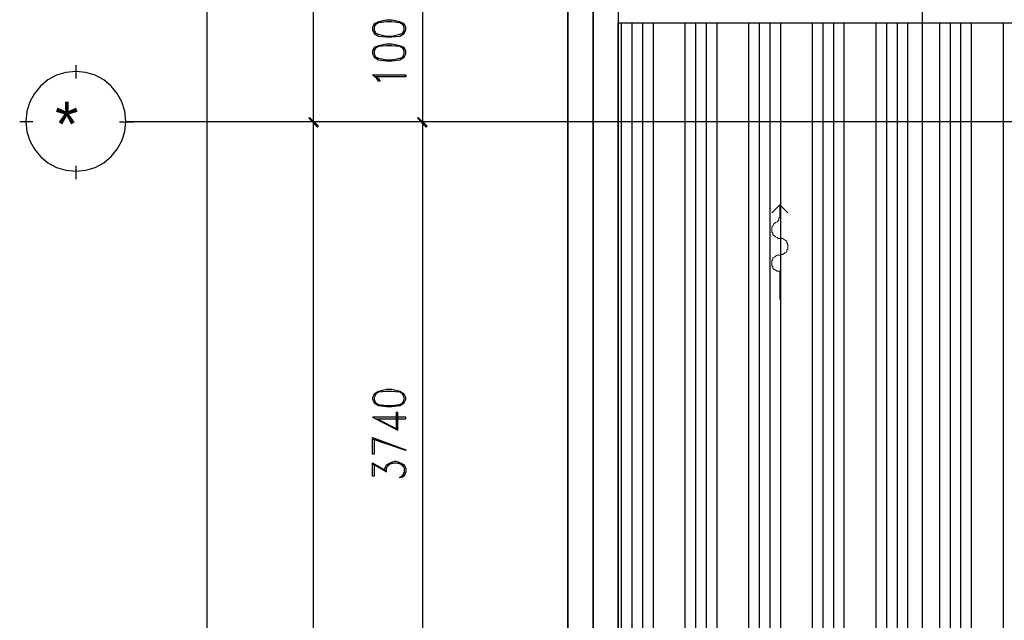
# Model space of a CAD drawing. Header units: millimetres. Extents: x 0 to 420, y 0 to 297.
# Tile 88 of 95: x 248 to 295, y 174 to 202. Entities that reach past the tile are written whole.
import ezdxf

# ---------------------------------------------------------------- set-up
doc = ezdxf.new("R2010")
doc.units = ezdxf.units.MM
for name, color, linetype in [('FILL_000000', 7, 'Continuous'), ('LINE_000000', 7, 'Continuous'), ('TEXT', 7, 'Continuous')]:
    doc.layers.add(name, color=color, linetype=linetype)

msp = doc.modelspace()

# ---------------------------------------------------------------- hatches: boundary and pattern name
at = {"layer": 'FILL_000000'}
h = msp.add_hatch(color=7, dxfattribs=at)
h.dxf.hatch_style = 1
h.paths.add_polyline_path([(261.959, 197.697), (261.916, 197.654), (262.382, 197.273), (261.959, 197.697)])
h = msp.add_hatch(color=7, dxfattribs=at)
h.dxf.hatch_style = 1
h.paths.add_polyline_path([(262.382, 197.273), (261.916, 197.654), (261.959, 197.697), (262.382, 197.273)])
h = msp.add_hatch(color=7, dxfattribs=at)
h.dxf.hatch_style = 1
h.paths.add_polyline_path([(261.916, 197.654), (262.382, 197.273), (262.34, 197.231), (261.916, 197.654)])
h = msp.add_hatch(color=7, dxfattribs=at)
h.dxf.hatch_style = 1
h.paths.add_polyline_path([(262.34, 197.231), (262.382, 197.273), (261.916, 197.654), (262.34, 197.231)])
h = msp.add_hatch(color=7, dxfattribs=at)
h.dxf.hatch_style = 1
h.paths.add_polyline_path([(267.589, 197.273), (267.123, 197.654), (267.166, 197.697), (267.589, 197.273)])
h = msp.add_hatch(color=7, dxfattribs=at)
h.dxf.hatch_style = 1
h.paths.add_polyline_path([(267.166, 197.697), (267.123, 197.654), (267.589, 197.273), (267.166, 197.697)])
h = msp.add_hatch(color=7, dxfattribs=at)
h.dxf.hatch_style = 1
h.paths.add_polyline_path([(267.547, 197.231), (267.589, 197.273), (267.123, 197.654), (267.547, 197.231)])
h = msp.add_hatch(color=7, dxfattribs=at)
h.dxf.hatch_style = 1
h.paths.add_polyline_path([(267.123, 197.654), (267.589, 197.273), (267.547, 197.231), (267.123, 197.654)])

# ---------------------------------------------------------------- linework, layer by layer
at = {"layer": 'LINE_000000', "lineweight": 25}
for p, q in [((274.32, 238.802), (274.32, 85.937)), ((291.296, 231.606), (291.296, 85.937)), ((257.048, 101.6), (257.048, 229.404)), ((262.128, 229.404), (262.128, 197.485)), ((267.377, 197.485), (267.377, 205.444)), ((293.328, 202.353), (293.328, 202.353)), ((276.902, 134.366), (276.902, 202.226)), ((277.41, 134.366), (277.41, 202.226)), ((277.918, 134.366), (277.918, 202.226)), ((278.426, 134.366), (278.426, 202.226)), ((279.95, 134.366), (279.95, 202.226)), ((280.458, 134.366), (280.458, 202.226)), ((280.966, 134.366), (280.966, 202.226)), ((281.474, 134.366), (281.474, 202.226)), ((282.998, 134.366), (282.998, 202.226)), ((283.506, 134.366), (283.506, 202.226)), ((284.014, 134.366), (284.014, 202.226)), ((284.522, 134.366), (284.522, 202.226)), ((286.046, 134.366), (286.046, 202.226)), ((286.554, 134.366), (286.554, 202.226)), ((287.062, 134.366), (287.062, 202.226)), ((287.57, 134.366), (287.57, 202.226)), ((289.094, 134.366), (289.094, 202.226)), ((289.391, 202.269), (289.391, 202.269)), ((289.602, 134.366), (289.602, 202.226)), ((290.11, 134.366), (290.11, 202.226)), ((290.618, 134.366), (290.618, 202.226)), ((292.142, 134.366), (292.142, 202.226)), ((292.65, 134.366), (292.65, 202.226)), ((293.158, 134.366), (293.158, 202.226)), ((293.666, 134.366), (293.666, 202.226)), ((295.19, 134.366), (295.19, 202.226)), ((250.783, 199.559), (250.783, 200.194)), ((248.708, 197.485), (248.073, 197.485)), ((252.857, 197.485), (253.534, 197.485)), ((333.163, 197.485), (253.196, 197.485)), ((265.98, 197.485), (261.535, 197.485)), ((265.98, 197.485), (261.535, 197.485)), ((262.128, 197.485), (262.128, 136.186)), ((272.754, 197.485), (266.742, 197.485)), ((273.558, 197.485), (266.742, 197.485)), ((267.377, 167.598), (267.377, 197.485)), ((250.783, 194.733), (250.783, 195.368)), ((284.48, 190.331), (284.48, 190.331)), ((264.964, 181.102), (265.642, 180.721)), ((266.488, 180.636), (266.319, 180.467))]:
    msp.add_line(p, q, dxfattribs=at)
at = {"layer": 'LINE_000000', "lineweight": 13}
msp.add_line((284.48, 190.331), (284.48, 188.976), dxfattribs=at)
at = {"layer": 'LINE_000000', "lineweight": 25}
for points in [[(275.548, 209.042), (275.548, 128.355), (274.32, 128.355), (274.32, 209.042), (275.548, 209.042)], [(329.057, 209.042), (329.057, 207.857), (276.733, 207.857), (276.733, 134.366), (320.929, 134.366), (320.929, 205.867), (322.114, 205.867), (322.114, 133.138), (275.548, 133.138), (275.548, 209.042), (329.057, 209.042)], [(264.964, 201.888), (265.049, 201.718), (265.261, 201.591), (265.642, 201.549), (265.896, 201.549), (266.277, 201.591), (266.488, 201.718), (266.573, 201.888), (266.573, 202.015), (266.488, 202.184), (266.277, 202.269), (265.896, 202.353), (265.642, 202.353), (265.261, 202.269), (265.049, 202.184), (264.964, 202.015), (264.964, 201.888)], [(276.733, 134.366), (276.733, 202.226), (320.929, 202.226), (320.929, 134.366), (276.733, 134.366)], [(264.964, 200.745), (265.049, 200.575), (265.261, 200.448), (265.642, 200.406), (265.896, 200.406), (266.277, 200.448), (266.488, 200.575), (266.573, 200.745), (266.573, 200.872), (266.488, 201.041), (266.277, 201.126), (265.896, 201.21), (265.642, 201.21), (265.261, 201.126), (265.049, 201.041), (264.964, 200.872), (264.964, 200.745)], [(253.153, 197.506), (253.105, 197.988), (252.965, 198.437), (252.745, 198.843), (252.453, 199.197), (252.099, 199.49), (251.693, 199.71), (251.244, 199.849), (250.762, 199.898), (250.279, 199.849), (249.83, 199.71), (249.424, 199.49), (249.07, 199.197), (248.778, 198.843), (248.558, 198.437), (248.418, 197.988), (248.37, 197.506), (248.418, 197.024), (248.558, 196.575), (248.778, 196.169), (249.07, 195.815), (249.424, 195.523), (249.83, 195.302), (250.279, 195.163), (250.762, 195.114), (251.244, 195.163), (251.693, 195.302), (252.099, 195.523), (252.453, 195.815), (252.745, 196.169), (252.965, 196.575), (253.105, 197.024), (253.153, 197.506)], [(266.573, 199.729), (266.573, 199.644), (265.134, 199.644), (265.261, 199.559), (265.345, 199.432), (265.261, 199.432), (265.176, 199.559), (264.964, 199.729), (266.573, 199.729)], [(264.964, 184.192), (265.049, 184.023), (265.261, 183.896), (265.642, 183.854), (265.896, 183.854), (266.277, 183.896), (266.488, 184.023), (266.573, 184.192), (266.573, 184.277), (266.488, 184.446), (266.277, 184.573), (265.896, 184.658), (265.642, 184.658), (265.261, 184.573), (265.049, 184.446), (264.964, 184.277), (264.964, 184.192)]]:
    msp.add_lwpolyline(points, close=True, dxfattribs=at)
for points in [[(266.488, 202.099), (266.277, 202.226), (265.896, 202.269), (265.642, 202.269), (265.261, 202.226), (265.049, 202.099)], [(265.134, 202.184), (265.049, 202.015), (265.049, 201.888), (265.134, 201.718)], [(266.404, 201.718), (266.488, 201.888), (266.488, 202.015), (266.404, 202.184)], [(265.049, 201.761), (265.261, 201.676), (265.642, 201.591), (265.896, 201.591), (266.277, 201.676), (266.488, 201.761)], [(266.488, 200.956), (266.277, 201.083), (265.896, 201.126), (265.642, 201.126), (265.261, 201.083), (265.049, 200.956)], [(265.134, 201.041), (265.049, 200.872), (265.049, 200.745), (265.134, 200.575)], [(266.404, 200.575), (266.488, 200.745), (266.488, 200.872), (266.404, 201.041)], [(265.049, 200.618), (265.261, 200.533), (265.642, 200.448), (265.896, 200.448), (266.277, 200.533), (266.488, 200.618)], [(266.488, 184.404), (266.277, 184.531), (265.896, 184.573), (265.642, 184.573), (265.261, 184.531), (265.049, 184.404)], [(265.134, 184.446), (265.049, 184.277), (265.049, 184.192), (265.134, 184.023)], [(266.404, 184.023), (266.488, 184.192), (266.488, 184.277), (266.404, 184.446)], [(265.049, 184.065), (265.261, 183.938), (265.642, 183.896), (265.896, 183.896), (266.277, 183.938), (266.488, 184.065)], [(266.192, 182.753), (265.176, 183.261), (266.573, 183.261), (266.573, 183.346), (264.964, 183.346), (266.192, 182.711), (266.192, 183.557), (266.107, 183.557), (266.107, 182.753)], [(265.049, 182.287), (265.049, 181.568), (264.964, 181.568), (264.964, 182.372), (266.573, 181.779), (266.573, 181.737), (264.964, 182.287)], [(265.049, 181.102), (265.049, 180.509), (264.964, 180.509), (264.964, 181.144), (265.642, 180.763)], [(265.557, 180.763), (265.557, 180.89), (265.642, 181.06), (265.811, 181.144), (266.023, 181.229), (266.107, 181.229), (266.319, 181.144), (266.488, 181.06), (266.573, 180.89), (266.573, 180.721), (266.488, 180.509), (266.404, 180.467), (266.277, 180.425), (266.277, 180.467)], [(265.642, 180.721), (265.642, 180.89), (265.726, 181.06), (265.938, 181.144)], [(265.642, 180.933), (265.811, 181.102), (266.023, 181.144), (266.107, 181.144), (266.319, 181.102), (266.488, 180.933)], [(266.192, 181.144), (266.404, 181.06), (266.488, 180.89), (266.488, 180.721), (266.404, 180.509), (266.277, 180.467)]]:
    msp.add_lwpolyline(points, dxfattribs=at)
at = {"layer": 'LINE_000000', "lineweight": 0}
for points in [[(261.959, 197.697), (261.916, 197.654), (262.382, 197.273), (261.959, 197.697)], [(262.382, 197.273), (261.916, 197.654), (261.959, 197.697), (262.382, 197.273)], [(261.916, 197.654), (262.382, 197.273), (262.34, 197.231), (261.916, 197.654)], [(262.34, 197.231), (262.382, 197.273), (261.916, 197.654), (262.34, 197.231)], [(267.589, 197.273), (267.123, 197.654), (267.166, 197.697), (267.589, 197.273)], [(267.166, 197.697), (267.123, 197.654), (267.589, 197.273), (267.166, 197.697)], [(267.547, 197.231), (267.589, 197.273), (267.123, 197.654), (267.547, 197.231)], [(267.123, 197.654), (267.589, 197.273), (267.547, 197.231), (267.123, 197.654)]]:
    msp.add_lwpolyline(points, close=True, dxfattribs=at)
at = {"layer": 'LINE_000000', "lineweight": 13}
for points in [[(284.48, 193.506), (284.48, 192.998), (284.48, 192.913), (284.438, 192.871), (284.438, 192.786), (284.395, 192.744), (284.353, 192.701), (284.268, 192.659), (284.226, 192.617), (284.184, 192.574), (284.141, 192.49), (284.099, 192.447), (284.099, 192.363), (284.099, 192.278), (284.099, 192.193), (284.141, 192.151), (284.141, 192.066), (284.226, 192.024), (284.268, 191.982), (284.353, 191.939), (284.395, 191.897), (284.48, 191.897)], [(284.099, 193.125), (284.48, 193.506), (284.861, 193.125)], [(284.48, 190.331), (284.395, 190.331), (284.353, 190.331), (284.268, 190.373), (284.226, 190.415), (284.141, 190.458), (284.141, 190.542), (284.099, 190.585), (284.099, 190.669), (284.099, 190.754), (284.099, 190.839), (284.141, 190.881), (284.141, 190.966), (284.226, 191.008), (284.268, 191.05), (284.353, 191.093), (284.395, 191.093), (284.48, 191.093), (284.565, 191.135), (284.607, 191.135), (284.692, 191.177), (284.734, 191.22), (284.819, 191.262), (284.819, 191.347), (284.861, 191.389), (284.861, 191.474), (284.861, 191.558), (284.861, 191.601), (284.819, 191.685), (284.819, 191.77), (284.734, 191.812), (284.692, 191.855), (284.607, 191.897), (284.565, 191.897), (284.48, 191.897)]]:
    msp.add_lwpolyline(points, dxfattribs=at)

# ---------------------------------------------------------------- texts
at = {"layer": 'TEXT'}
msp.add_text('*', height=2.156, dxfattribs=at).set_placement((249.767, 196.3))

doc.saveas('drawing.dxf')
